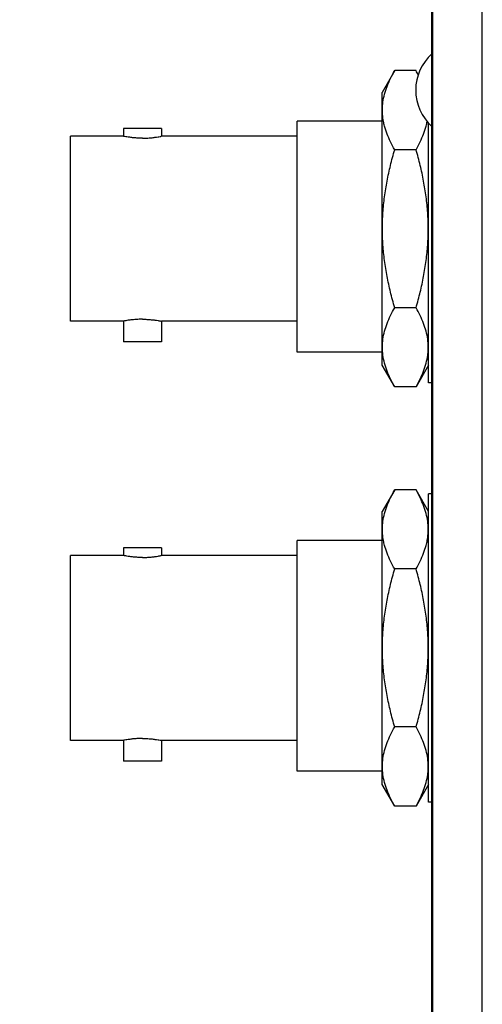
# Model space of a CAD drawing. Header units: inches. Extents: x 0 to 34, y 0 to 22.
# Tile 107 of 111: x 23.1 to 24, y 16.2 to 18.2. Entities that reach past the tile are written whole.
import ezdxf

# ---------------------------------------------------------------- set-up
doc = ezdxf.new("R2010")
doc.units = ezdxf.units.IN
doc.header["$LTSCALE"] = 1.87
doc.header["$MEASUREMENT"] = 0
doc.layers.get('0').update_dxf_attribs({"linetype": 'CONTINUOUS'})
doc.layers.add('DIMENSIONS', color=7, linetype='CONTINUOUS')
doc.styles.get("Standard").update_dxf_attribs({"font": 'txt', "width": 0.8})
doc.dimstyles.new('DIMSTYLE_1', dxfattribs={"dimtxt": 0.125, "dimasz": 0.18, "dimexe": 0.18, "dimexo": 0.0625, "dimgap": 0.09, "dimtad": 0, "dimtih": 1, "dimtoh": 1, "dimdec": 3, "dimzin": 4, "dimdsep": 46, "dimtxsty": 'STANDARD', "dimblk": '_FILLED', "dimblk1": '_FILLED', "dimblk2": '_FILLED', "dimcen": 0.09, "dimadec": 0, "dimazin": 0, "dimtp": 0.001, "dimtm": 0.001, "dimtfac": 1, "dimtdec": 3, "dimtofl": 0, "dimtmove": 0, "dimatfit": 3, "dimldrblk": '_FILLED', "dimfxl": 1, "dimtolj": 1, "dimtzin": 4, "dimarcsym": 0})

# ---------------------------------------------------------------- blocks, each defined once
blk = doc.blocks.new('_FILLED')
at = {"color": 0, "linetype": 'BYBLOCK'}
blk.add_solid([(0, 0), (-1, 0.174), (-1, -0.174)], dxfattribs=at)
blk = doc.blocks.new('*D20')
at = {"layer": 'DIMENSIONS', "color": 2, "linetype": 'CONTINUOUS'}
for p, q in [((23.877, 19.5385), (21.5422, 19.5385)), ((21.6672, 19.5385), (21.6672, 14.1833)), ((21.6672, 7.9485), (21.6672, 13.9333)), ((23.877, 7.9485), (21.5422, 7.9485))]:
    blk.add_line(p, q, dxfattribs=at)
at = {"layer": 'DIMENSIONS', "color": 2, "linetype": 'CONTINUOUS', "xscale": 0.18, "yscale": 0.18, "zscale": 0.18}
for p, rotation in [((21.6672, 19.5385), 90), ((21.6672, 7.9485), 270)]:
    blk.add_blockref('_FILLED', p, dxfattribs=dict(at, rotation=rotation))
at = {"layer": 'DIMENSIONS', "color": 2, "linetype": 'CONTINUOUS', "width": 0.8}
for s, p in [('11.590', (20.9047, 13.9958)), ('[', (21.6297, 13.9958)), ('294.39', (21.7297, 13.9958)), (']', (22.3297, 13.9958))]:
    blk.add_text(s, height=0.125, dxfattribs=at).set_placement(p)

msp = doc.modelspace()

# ---------------------------------------------------------------- linework, layer by layer
at = {"color": 7, "linetype": 'CONTINUOUS'}
for p, q in [((23.8946, 8.9485), (23.8946, 18.5385)), ((23.8966, 8.9485), (23.8966, 18.5385)), ((23.9966, 8.9485), (23.9966, 18.5385)), ((23.819, 18.077), (23.7936, 18.033)), ((23.8623, 18.077), (23.819, 18.077)), ((23.7936, 17.48), (23.7936, 18.033)), ((23.6216, 17.5065), (23.6216, 17.9745)), ((23.7936, 17.9745), (23.6216, 17.9745)), ((23.8876, 17.444), (23.8876, 17.9713)), ((23.2691, 17.9598), (23.2691, 17.944)), ((23.3461, 17.9598), (23.2691, 17.9598)), ((23.3461, 17.9598), (23.3461, 17.944)), ((23.1616, 17.569), (23.1616, 17.944)), ((23.2691, 17.944), (23.1616, 17.944)), ((23.6216, 17.944), (23.3461, 17.944)), ((23.8623, 17.9167), (23.819, 17.9167)), ((23.8623, 17.5963), (23.819, 17.5963)), ((23.2691, 17.569), (23.1616, 17.569)), ((23.2691, 17.5691), (23.2691, 17.5273)), ((23.3461, 17.5691), (23.3461, 17.5273)), ((23.6216, 17.569), (23.3461, 17.569)), ((23.3461, 17.5273), (23.2691, 17.5273)), ((23.7936, 17.5065), (23.6216, 17.5065)), ((23.819, 17.4361), (23.7936, 17.48)), ((23.8876, 17.48), (23.8623, 17.4361)), ((23.8623, 17.4361), (23.819, 17.4361)), ((23.8946, 17.444), (23.8876, 17.444)), ((23.819, 17.227), (23.7936, 17.183)), ((23.8623, 17.227), (23.819, 17.227)), ((23.8876, 17.183), (23.8623, 17.227)), ((23.8876, 16.594), (23.8876, 17.219)), ((23.8946, 17.219), (23.8876, 17.219)), ((23.7936, 16.63), (23.7936, 17.183)), ((23.2691, 17.1098), (23.2691, 17.094)), ((23.3461, 17.1098), (23.2691, 17.1098)), ((23.3461, 17.1098), (23.3461, 17.094)), ((23.6216, 16.6565), (23.6216, 17.1245)), ((23.7936, 17.1245), (23.6216, 17.1245)), ((23.1616, 16.719), (23.1616, 17.094)), ((23.2691, 17.094), (23.1616, 17.094)), ((23.6216, 17.094), (23.3461, 17.094)), ((23.8623, 17.0667), (23.819, 17.0667)), ((23.8623, 16.7463), (23.819, 16.7463)), ((23.2691, 16.719), (23.1616, 16.719)), ((23.2691, 16.7191), (23.2691, 16.6773)), ((23.3461, 16.7191), (23.3461, 16.6773)), ((23.6216, 16.719), (23.3461, 16.719)), ((23.3461, 16.6773), (23.2691, 16.6773)), ((23.7936, 16.6565), (23.6216, 16.6565)), ((23.819, 16.5861), (23.7936, 16.63)), ((23.8876, 16.63), (23.8623, 16.5861)), ((23.8946, 16.594), (23.8876, 16.594)), ((23.8623, 16.5861), (23.819, 16.5861))]:
    msp.add_line(p, q, dxfattribs=at)
msp.add_arc((23.9601, 18.0375), 0.0985, 131.8001, 228.1999, dxfattribs=at)
for points, knots in [([(23.7946, 18.0065), (23.7948, 18.0087), (23.7956, 18.0163), (23.7982, 18.0294), (23.8034, 18.0454), (23.8104, 18.0613), (23.816, 18.0717), (23.819, 18.077)], [0, 0, 0, 0, 0.087873, 0.306381, 0.529731, 0.759843, 1, 1, 1, 1]), ([(23.7963, 17.9745), (23.7959, 17.9765), (23.7947, 17.9839), (23.794, 17.9946), (23.7943, 18.0033), (23.7946, 18.0065)], [0, 0, 0, 0, 0.194711, 0.70028, 1, 1, 1, 1]), ([(23.819, 17.9167), (23.816, 17.922), (23.8104, 17.9323), (23.8034, 17.9483), (23.7989, 17.9624), (23.7969, 17.9711), (23.7963, 17.9745)], [0, 0, 0, 0, 0.289692, 0.567268, 0.836685, 1, 1, 1, 1]), ([(23.8623, 17.9167), (23.8653, 17.922), (23.8708, 17.9323), (23.8778, 17.9483), (23.8824, 17.9623), (23.8843, 17.9709), (23.8849, 17.9742)], [0, 0, 0, 0, 0.291239, 0.570296, 0.841152, 1, 1, 1, 1]), ([(23.3076, 17.94), (23.3046, 17.94), (23.2986, 17.9402), (23.2901, 17.9408), (23.2827, 17.9417), (23.2762, 17.9427), (23.273, 17.9432), (23.2694, 17.944), (23.2694, 17.944)], [0, 0, 0, 0, 0.237549, 0.464616, 0.664888, 0.827622, 0.941018, 1, 1, 1, 1]), ([(23.3076, 17.94), (23.3107, 17.94), (23.3166, 17.9402), (23.3252, 17.9408), (23.3325, 17.9417), (23.339, 17.9427), (23.3423, 17.9432), (23.3458, 17.944), (23.3458, 17.944)], [0, 0, 0, 0, 0.237549, 0.464616, 0.664888, 0.827622, 0.941018, 1, 1, 1, 1]), ([(23.819, 17.5963), (23.8159, 17.6069), (23.8103, 17.628), (23.8033, 17.6599), (23.7982, 17.6919), (23.7949, 17.7241), (23.7938, 17.7565), (23.7949, 17.7889), (23.7982, 17.8212), (23.8033, 17.8532), (23.8103, 17.8851), (23.8159, 17.9062), (23.819, 17.9167)], [0, 0, 0, 0, 0.101415, 0.201287, 0.300839, 0.400402, 0.5, 0.599598, 0.699161, 0.798713, 0.898585, 1, 1, 1, 1]), ([(23.887, 17.7565), (23.887, 17.7673), (23.8863, 17.7889), (23.8831, 17.8212), (23.8779, 17.8532), (23.871, 17.8851), (23.8653, 17.9062), (23.8623, 17.9167)], [0, 0, 0, 0, 0.199195, 0.398322, 0.597425, 0.79717, 1, 1, 1, 1]), ([(23.8623, 17.5963), (23.8653, 17.6069), (23.871, 17.628), (23.8779, 17.6599), (23.8831, 17.6919), (23.8863, 17.7241), (23.887, 17.7457), (23.887, 17.7565)], [0, 0, 0, 0, 0.20283, 0.402575, 0.601678, 0.800805, 1, 1, 1, 1]), ([(23.819, 17.4361), (23.816, 17.4413), (23.8104, 17.4517), (23.8034, 17.4677), (23.7982, 17.4837), (23.7949, 17.4999), (23.7938, 17.5162), (23.7949, 17.5325), (23.7982, 17.5487), (23.8034, 17.5648), (23.8104, 17.5807), (23.816, 17.5911), (23.819, 17.5963)], [0, 0, 0, 0, 0.106458, 0.208463, 0.30747, 0.404331, 0.5, 0.595669, 0.69253, 0.791537, 0.893542, 1, 1, 1, 1]), ([(23.8862, 17.5021), (23.8868, 17.5068), (23.8874, 17.5169), (23.8863, 17.5325), (23.883, 17.5487), (23.8778, 17.5648), (23.8708, 17.5807), (23.8653, 17.5911), (23.8623, 17.5963)], [0, 0, 0, 0, 0.142632, 0.306679, 0.47277, 0.642541, 0.817453, 1, 1, 1, 1]), ([(23.3076, 17.573), (23.3046, 17.573), (23.2986, 17.5729), (23.2901, 17.5722), (23.2827, 17.5714), (23.2762, 17.5704), (23.273, 17.5698), (23.2694, 17.5691), (23.2694, 17.5691)], [0, 0, 0, 0, 0.237311, 0.46457, 0.664765, 0.827708, 0.941024, 1, 1, 1, 1]), ([(23.3076, 17.573), (23.3107, 17.573), (23.3166, 17.5729), (23.3252, 17.5722), (23.3325, 17.5714), (23.339, 17.5704), (23.3423, 17.5698), (23.3458, 17.5691), (23.3458, 17.5691)], [0, 0, 0, 0, 0.237311, 0.46457, 0.664765, 0.827708, 0.941024, 1, 1, 1, 1]), ([(23.8623, 17.4361), (23.8653, 17.4413), (23.8708, 17.4517), (23.8778, 17.4677), (23.883, 17.4837), (23.8854, 17.4953), (23.8861, 17.5014), (23.8862, 17.5021)], [0, 0, 0, 0, 0.255405, 0.500127, 0.737657, 0.970038, 1, 1, 1, 1]), ([(23.7946, 17.1565), (23.7948, 17.1587), (23.7956, 17.1663), (23.7982, 17.1794), (23.8034, 17.1954), (23.8104, 17.2113), (23.816, 17.2217), (23.819, 17.227)], [0, 0, 0, 0, 0.087873, 0.306381, 0.529731, 0.759843, 1, 1, 1, 1]), ([(23.8862, 17.1609), (23.8861, 17.1616), (23.8854, 17.1678), (23.883, 17.1794), (23.8778, 17.1954), (23.8708, 17.2113), (23.8653, 17.2217), (23.8623, 17.227)], [0, 0, 0, 0, 0.029962, 0.262343, 0.499873, 0.744595, 1, 1, 1, 1]), ([(23.7963, 17.1245), (23.7959, 17.1265), (23.7947, 17.1339), (23.794, 17.1446), (23.7943, 17.1533), (23.7946, 17.1565)], [0, 0, 0, 0, 0.194711, 0.70028, 1, 1, 1, 1]), ([(23.885, 17.1245), (23.8854, 17.1265), (23.8865, 17.1339), (23.8873, 17.1446), (23.8869, 17.1533), (23.8867, 17.1565)], [0, 0, 0, 0, 0.194711, 0.70028, 1, 1, 1, 1]), ([(23.819, 17.0667), (23.816, 17.072), (23.8104, 17.0823), (23.8034, 17.0983), (23.7989, 17.1124), (23.7969, 17.1211), (23.7963, 17.1245)], [0, 0, 0, 0, 0.289692, 0.567268, 0.836685, 1, 1, 1, 1]), ([(23.8623, 17.0667), (23.8653, 17.072), (23.8708, 17.0823), (23.8778, 17.0983), (23.8824, 17.1124), (23.8844, 17.1211), (23.885, 17.1245)], [0, 0, 0, 0, 0.289692, 0.567268, 0.836685, 1, 1, 1, 1]), ([(23.3076, 17.09), (23.3046, 17.09), (23.2986, 17.0902), (23.2901, 17.0908), (23.2827, 17.0917), (23.2762, 17.0927), (23.273, 17.0932), (23.2694, 17.094), (23.2694, 17.094)], [0, 0, 0, 0, 0.237549, 0.464616, 0.664888, 0.827622, 0.941018, 1, 1, 1, 1]), ([(23.3076, 17.09), (23.3107, 17.09), (23.3166, 17.0902), (23.3252, 17.0908), (23.3325, 17.0917), (23.339, 17.0927), (23.3423, 17.0932), (23.3458, 17.094), (23.3458, 17.094)], [0, 0, 0, 0, 0.237549, 0.464616, 0.664888, 0.827622, 0.941018, 1, 1, 1, 1]), ([(23.819, 16.7463), (23.8159, 16.7569), (23.8103, 16.778), (23.8033, 16.8099), (23.7982, 16.8419), (23.7949, 16.8741), (23.7938, 16.9065), (23.7949, 16.9389), (23.7982, 16.9712), (23.8033, 17.0032), (23.8103, 17.0351), (23.8159, 17.0562), (23.819, 17.0667)], [0, 0, 0, 0, 0.101415, 0.201287, 0.300839, 0.400402, 0.5, 0.599598, 0.699161, 0.798713, 0.898585, 1, 1, 1, 1]), ([(23.887, 16.9065), (23.887, 16.9173), (23.8863, 16.9389), (23.8831, 16.9712), (23.8779, 17.0032), (23.871, 17.0351), (23.8653, 17.0562), (23.8623, 17.0667)], [0, 0, 0, 0, 0.199195, 0.398322, 0.597425, 0.79717, 1, 1, 1, 1]), ([(23.8623, 16.7463), (23.8653, 16.7569), (23.871, 16.778), (23.8779, 16.8099), (23.8831, 16.8419), (23.8863, 16.8741), (23.887, 16.8957), (23.887, 16.9065)], [0, 0, 0, 0, 0.20283, 0.402575, 0.601678, 0.800805, 1, 1, 1, 1]), ([(23.819, 16.5861), (23.816, 16.5913), (23.8104, 16.6017), (23.8034, 16.6177), (23.7982, 16.6337), (23.7949, 16.6499), (23.7938, 16.6662), (23.7949, 16.6825), (23.7982, 16.6987), (23.8034, 16.7148), (23.8104, 16.7307), (23.816, 16.7411), (23.819, 16.7463)], [0, 0, 0, 0, 0.106458, 0.208463, 0.30747, 0.404331, 0.5, 0.595669, 0.69253, 0.791537, 0.893542, 1, 1, 1, 1]), ([(23.8862, 16.6521), (23.8868, 16.6568), (23.8874, 16.6669), (23.8863, 16.6825), (23.883, 16.6987), (23.8778, 16.7148), (23.8708, 16.7307), (23.8653, 16.7411), (23.8623, 16.7463)], [0, 0, 0, 0, 0.142632, 0.306679, 0.47277, 0.642541, 0.817453, 1, 1, 1, 1]), ([(23.3076, 16.723), (23.3046, 16.723), (23.2986, 16.7229), (23.2901, 16.7222), (23.2827, 16.7214), (23.2762, 16.7204), (23.273, 16.7198), (23.2694, 16.7191), (23.2694, 16.7191)], [0, 0, 0, 0, 0.237311, 0.46457, 0.664765, 0.827708, 0.941024, 1, 1, 1, 1]), ([(23.3076, 16.723), (23.3107, 16.723), (23.3166, 16.7229), (23.3252, 16.7222), (23.3325, 16.7214), (23.339, 16.7204), (23.3423, 16.7198), (23.3458, 16.7191), (23.3458, 16.7191)], [0, 0, 0, 0, 0.237311, 0.46457, 0.664765, 0.827708, 0.941024, 1, 1, 1, 1]), ([(23.8623, 16.5861), (23.8653, 16.5913), (23.8708, 16.6017), (23.8778, 16.6177), (23.883, 16.6337), (23.8854, 16.6453), (23.8861, 16.6514), (23.8862, 16.6521)], [0, 0, 0, 0, 0.255405, 0.500127, 0.737657, 0.970038, 1, 1, 1, 1])]:
    msp.add_open_spline(points, degree=3, knots=knots, dxfattribs=at)
for points in [[(23.867, 18.0685), (23.8654, 18.0713), (23.8639, 18.0742), (23.8623, 18.077)], [(23.8867, 17.1565), (23.8865, 17.158), (23.8864, 17.1594), (23.8862, 17.1609)]]:
    msp.add_open_spline(points, degree=3, dxfattribs=at)

# ---------------------------------------------------------------- dimensions: what is measured, and where the dimension line sits
at = {"layer": 'DIMENSIONS', "color": 2, "linetype": 'CONTINUOUS'}
dim = msp.add_linear_dim(base=(21.6672, 7.9485), p1=(23.877, 19.5385), p2=(23.877, 7.9485), angle=270, dimstyle='DIMSTYLE_1', dxfattribs=at)
dim.commit()
dim.dimension.update_dxf_attribs({"geometry": '*D20', "text_midpoint": (21.6672, 14.0583), "dimtype": 160})

doc.saveas('drawing.dxf')
